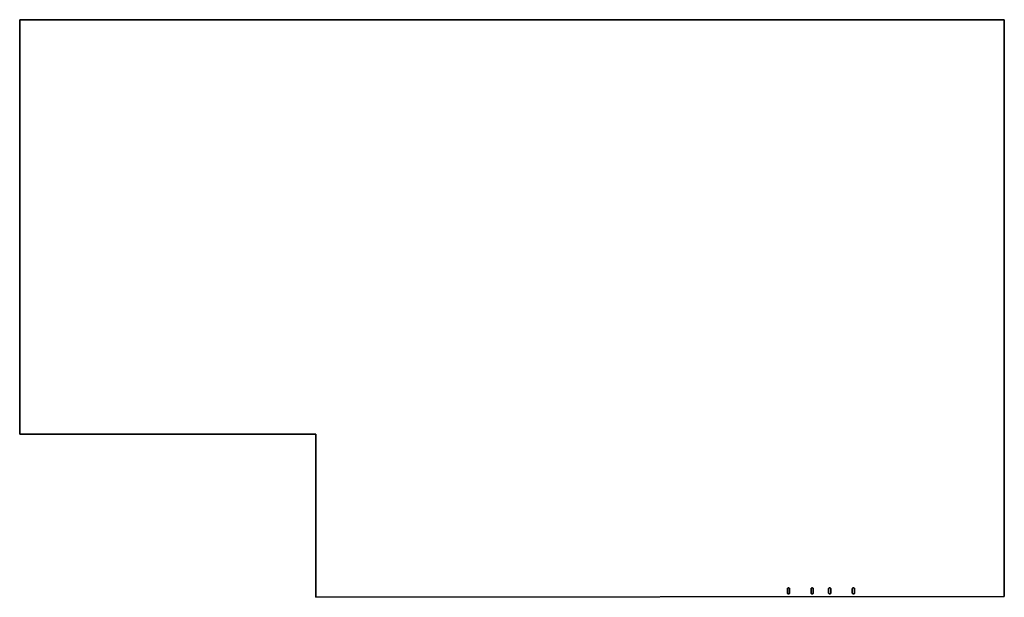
# Model space of a CAD drawing. Extents: x 2.5 to 14.5, y -8.4 to -1.4.
import ezdxf

# ---------------------------------------------------------------- set-up
doc = ezdxf.new("R2010")
doc.units = 0
doc.header["$MEASUREMENT"] = 0
doc.layers.add('BLACK', color=7, linetype='CONTINUOUS')

msp = doc.modelspace()

# ---------------------------------------------------------------- linework, layer by layer
at = {"layer": 'BLACK', "linetype": 'CONTINUOUS'}
for p, q in [((2.53201, -1.417), (2.53203, -1.41681)), ((2.53202, -1.41705), (2.53201, -1.417)), ((2.53202, -6.44695), (2.53202, -1.41705)), ((2.53203, -1.41681), (2.53209, -1.41662)), ((2.53209, -1.41662), (2.53218, -1.41645)), ((2.53218, -1.41645), (2.5323, -1.4163)), ((2.5323, -1.4163), (2.53245, -1.41618)), ((2.53245, -1.41618), (2.53262, -1.41609)), ((2.53262, -1.41609), (2.53281, -1.41603)), ((2.53281, -1.41603), (2.53295, -1.41602)), ((2.53295, -1.41602), (2.533, -1.41601)), ((2.533, -1.41601), (2.53305, -1.41602)), ((2.53305, -1.41602), (14.473, -1.41602)), ((2.53398, -1.41798), (2.53398, -6.44602)), ((14.472, -1.41798), (2.53398, -1.41798)), ((14.4715, -8.41602), (14.472, -1.41798)), ((14.473, -1.41602), (14.473, -1.41601)), ((14.473, -1.41601), (14.473, -1.41602)), ((14.473, -1.41602), (14.473, -1.41602)), ((14.473, -1.41602), (14.4732, -1.41603)), ((14.4732, -1.41603), (14.4734, -1.41609)), ((14.4734, -1.41609), (14.4735, -1.41618)), ((14.4735, -1.41618), (14.4737, -1.4163)), ((14.474, -1.41705), (14.4735, -8.41695)), ((14.4737, -1.4163), (14.4738, -1.41645)), ((14.4738, -1.41645), (14.4739, -1.41662)), ((14.4739, -1.41662), (14.474, -1.41681)), ((14.474, -1.41681), (14.474, -1.417)), ((14.474, -1.417), (14.474, -1.41705)), ((2.53201, -6.447), (2.53202, -6.44695)), ((2.53203, -6.44719), (2.53201, -6.447)), ((2.53209, -6.44738), (2.53203, -6.44719)), ((2.53218, -6.44755), (2.53209, -6.44738)), ((2.5323, -6.4477), (2.53218, -6.44755)), ((2.53245, -6.44782), (2.5323, -6.4477)), ((2.53262, -6.44791), (2.53245, -6.44782)), ((2.53281, -6.44797), (2.53262, -6.44791)), ((2.53295, -6.44798), (2.53281, -6.44797)), ((2.533, -6.44799), (2.53295, -6.44798)), ((2.53295, -6.44798), (2.53295, -6.44798)), ((2.53305, -6.44798), (2.533, -6.44799)), ((6.12202, -6.44798), (2.53305, -6.44798)), ((2.53398, -6.44602), (6.12295, -6.44602)), ((6.12202, -8.42695), (6.12202, -6.44798)), ((6.12295, -6.44602), (6.123, -6.44601)), ((6.123, -6.44601), (6.12305, -6.44602)), ((6.12305, -6.44602), (6.12305, -6.44602)), ((6.12305, -6.44602), (6.12319, -6.44603)), ((6.12319, -6.44603), (6.12338, -6.44609)), ((6.12338, -6.44609), (6.12355, -6.44618)), ((6.12355, -6.44618), (6.1237, -6.4463)), ((6.1237, -6.4463), (6.12382, -6.44645)), ((6.12382, -6.44645), (6.12391, -6.44662)), ((6.12391, -6.44662), (6.12397, -6.44681)), ((6.12397, -6.44681), (6.12399, -6.447)), ((6.12399, -6.447), (6.12398, -6.44705)), ((6.12398, -6.44705), (6.12398, -8.42601)), ((11.8425, -8.32638), (11.8428, -8.3237)), ((11.8428, -8.3237), (11.8425, -8.32638)), ((11.8425, -8.37362), (11.8425, -8.32638)), ((11.8425, -8.32638), (11.8425, -8.32638)), ((11.8425, -8.32638), (11.8425, -8.37362)), ((11.8428, -8.3237), (11.8436, -8.32113)), ((11.8436, -8.32113), (11.8428, -8.3237)), ((11.8428, -8.3237), (11.8428, -8.3237)), ((11.8428, -8.3237), (11.8428, -8.3237)), ((11.8428, -8.3237), (11.8428, -8.3237)), ((11.8436, -8.32113), (11.8448, -8.31875)), ((11.8448, -8.31875), (11.8436, -8.32113)), ((11.8436, -8.32113), (11.8436, -8.32113)), ((11.8436, -8.32113), (11.8436, -8.32113)), ((11.8448, -8.31875), (11.8465, -8.31667)), ((11.8465, -8.31667), (11.8448, -8.31875)), ((11.8448, -8.31875), (11.8448, -8.31875)), ((11.8448, -8.31875), (11.8448, -8.31875)), ((11.8448, -8.31875), (11.8448, -8.31875)), ((11.8465, -8.31667), (11.8486, -8.31495)), ((11.8486, -8.31496), (11.8465, -8.31667)), ((11.8465, -8.31667), (11.8465, -8.31667)), ((11.8486, -8.31495), (11.851, -8.31367)), ((11.851, -8.31368), (11.8486, -8.31496)), ((11.8486, -8.31495), (11.8486, -8.31495)), ((11.8486, -8.31495), (11.8486, -8.31495)), ((11.851, -8.31367), (11.8535, -8.31288)), ((11.8535, -8.31288), (11.851, -8.31368)), ((11.851, -8.31367), (11.851, -8.31367)), ((11.851, -8.31367), (11.851, -8.31367)), ((11.851, -8.31367), (11.851, -8.31367)), ((11.8535, -8.31288), (11.8562, -8.3126)), ((11.8562, -8.3126), (11.8535, -8.31288)), ((11.8535, -8.31288), (11.8535, -8.31288)), ((11.8562, -8.3126), (11.8562, -8.3126)), ((11.8562, -8.3126), (11.8563, -8.3126)), ((11.8563, -8.3126), (11.8562, -8.3126)), ((11.8563, -8.3126), (11.8563, -8.3126)), ((11.8563, -8.3126), (11.859, -8.31286)), ((11.859, -8.31286), (11.8563, -8.3126)), ((11.859, -8.31286), (11.859, -8.31286)), ((11.859, -8.31286), (11.859, -8.31286)), ((11.859, -8.31286), (11.859, -8.31286)), ((11.859, -8.31286), (11.8616, -8.31364)), ((11.8615, -8.31364), (11.859, -8.31286)), ((11.8639, -8.3149), (11.8615, -8.31364)), ((11.8616, -8.31364), (11.8616, -8.31364)), ((11.8616, -8.31364), (11.8616, -8.31364)), ((11.8616, -8.31364), (11.8639, -8.3149)), ((11.8639, -8.3149), (11.8639, -8.3149)), ((11.8639, -8.3149), (11.8639, -8.3149)), ((11.8639, -8.3149), (11.8639, -8.3149)), ((11.8639, -8.3149), (11.866, -8.3166)), ((11.866, -8.3166), (11.8639, -8.3149)), ((11.866, -8.3166), (11.866, -8.3166)), ((11.866, -8.3166), (11.8677, -8.31867)), ((11.8677, -8.31867), (11.866, -8.3166)), ((11.8677, -8.31867), (11.8677, -8.31867)), ((11.8677, -8.31867), (11.8677, -8.31867)), ((11.8677, -8.31867), (11.869, -8.32104)), ((11.869, -8.32104), (11.8677, -8.31867)), ((11.869, -8.32104), (11.869, -8.32104)), ((11.869, -8.32104), (11.869, -8.32104)), ((11.869, -8.32104), (11.869, -8.32104)), ((11.869, -8.32104), (11.8698, -8.32361)), ((11.8698, -8.32361), (11.869, -8.32104)), ((11.8698, -8.32361), (11.8698, -8.32361)), ((11.8698, -8.32361), (11.8701, -8.32628)), ((11.8701, -8.32628), (11.8698, -8.32361)), ((11.8701, -8.32628), (11.8701, -8.32628)), ((11.8701, -8.32628), (11.8701, -8.32638)), ((11.8701, -8.32638), (11.8701, -8.32628)), ((11.8701, -8.32638), (11.8701, -8.37362)), ((11.8701, -8.37362), (11.8701, -8.32638)), ((12.1299, -8.32638), (12.1302, -8.3237)), ((12.1302, -8.3237), (12.1299, -8.32638)), ((12.1299, -8.37362), (12.1299, -8.32638)), ((12.1299, -8.32638), (12.1299, -8.32638)), ((12.1299, -8.32638), (12.1299, -8.37362)), ((12.1302, -8.3237), (12.131, -8.32113)), ((12.131, -8.32113), (12.1302, -8.3237)), ((12.1302, -8.3237), (12.1302, -8.3237)), ((12.1302, -8.3237), (12.1302, -8.3237)), ((12.1302, -8.3237), (12.1302, -8.3237)), ((12.131, -8.32113), (12.1322, -8.31875)), ((12.1322, -8.31875), (12.131, -8.32113)), ((12.131, -8.32113), (12.131, -8.32113)), ((12.131, -8.32113), (12.131, -8.32113)), ((12.1322, -8.31875), (12.1339, -8.31667)), ((12.1339, -8.31667), (12.1322, -8.31875)), ((12.1322, -8.31875), (12.1322, -8.31875)), ((12.1322, -8.31875), (12.1322, -8.31875)), ((12.1322, -8.31875), (12.1322, -8.31875)), ((12.1339, -8.31667), (12.136, -8.31495)), ((12.136, -8.31496), (12.1339, -8.31667)), ((12.1339, -8.31667), (12.1339, -8.31667)), ((12.136, -8.31495), (12.1384, -8.31367)), ((12.1384, -8.31368), (12.136, -8.31496)), ((12.136, -8.31495), (12.136, -8.31495)), ((12.136, -8.31495), (12.136, -8.31495)), ((12.1384, -8.31367), (12.1409, -8.31288)), ((12.1409, -8.31288), (12.1384, -8.31368)), ((12.1384, -8.31367), (12.1384, -8.31367)), ((12.1384, -8.31367), (12.1384, -8.31367)), ((12.1384, -8.31367), (12.1384, -8.31367)), ((12.1409, -8.31288), (12.1436, -8.3126)), ((12.1436, -8.3126), (12.1409, -8.31288)), ((12.1409, -8.31288), (12.1409, -8.31288)), ((12.1436, -8.3126), (12.1436, -8.3126)), ((12.1436, -8.3126), (12.1437, -8.3126)), ((12.1437, -8.3126), (12.1436, -8.3126)), ((12.1437, -8.3126), (12.1437, -8.3126)), ((12.1437, -8.3126), (12.1464, -8.31286)), ((12.1464, -8.31286), (12.1437, -8.3126)), ((12.1464, -8.31286), (12.1464, -8.31286)), ((12.1464, -8.31286), (12.1464, -8.31286)), ((12.1464, -8.31286), (12.1464, -8.31286)), ((12.1464, -8.31286), (12.149, -8.31364)), ((12.149, -8.31364), (12.1464, -8.31286)), ((12.149, -8.31364), (12.149, -8.31364)), ((12.149, -8.31364), (12.149, -8.31364)), ((12.149, -8.31364), (12.1513, -8.3149)), ((12.1513, -8.3149), (12.149, -8.31364)), ((12.1513, -8.3149), (12.1513, -8.3149)), ((12.1513, -8.3149), (12.1513, -8.3149)), ((12.1513, -8.3149), (12.1513, -8.3149)), ((12.1513, -8.3149), (12.1534, -8.3166)), ((12.1534, -8.3166), (12.1513, -8.3149)), ((12.1534, -8.3166), (12.1534, -8.3166)), ((12.1534, -8.3166), (12.1551, -8.31867)), ((12.1551, -8.31867), (12.1534, -8.3166)), ((12.1551, -8.31867), (12.1551, -8.31867)), ((12.1551, -8.31867), (12.1551, -8.31867)), ((12.1551, -8.31867), (12.1564, -8.32104)), ((12.1564, -8.32104), (12.1551, -8.31867)), ((12.1564, -8.32104), (12.1564, -8.32104)), ((12.1564, -8.32104), (12.1564, -8.32104)), ((12.1564, -8.32104), (12.1564, -8.32104)), ((12.1564, -8.32104), (12.1572, -8.32361)), ((12.1572, -8.32361), (12.1564, -8.32104)), ((12.1572, -8.32361), (12.1572, -8.32361)), ((12.1572, -8.32361), (12.1575, -8.32628)), ((12.1575, -8.32628), (12.1572, -8.32361)), ((12.1575, -8.32628), (12.1575, -8.32628)), ((12.1575, -8.32628), (12.1575, -8.32638)), ((12.1575, -8.32638), (12.1575, -8.32628)), ((12.1575, -8.32638), (12.1575, -8.37362)), ((12.1575, -8.37362), (12.1575, -8.32638)), ((12.3425, -8.32638), (12.3428, -8.3237)), ((12.3428, -8.3237), (12.3425, -8.32638)), ((12.3425, -8.37362), (12.3425, -8.32638)), ((12.3425, -8.32638), (12.3425, -8.32638)), ((12.3425, -8.32638), (12.3425, -8.37362)), ((12.3428, -8.3237), (12.3436, -8.32113)), ((12.3436, -8.32113), (12.3428, -8.3237)), ((12.3428, -8.3237), (12.3428, -8.3237)), ((12.3428, -8.3237), (12.3428, -8.3237)), ((12.3428, -8.3237), (12.3428, -8.3237)), ((12.3436, -8.32113), (12.3448, -8.31875)), ((12.3448, -8.31875), (12.3436, -8.32113)), ((12.3436, -8.32113), (12.3436, -8.32113)), ((12.3436, -8.32113), (12.3436, -8.32113)), ((12.3448, -8.31875), (12.3465, -8.31667)), ((12.3465, -8.31667), (12.3448, -8.31875)), ((12.3448, -8.31875), (12.3448, -8.31875)), ((12.3448, -8.31875), (12.3448, -8.31875)), ((12.3448, -8.31875), (12.3448, -8.31875)), ((12.3465, -8.31667), (12.3486, -8.31495)), ((12.3486, -8.31496), (12.3465, -8.31667)), ((12.3465, -8.31667), (12.3465, -8.31667)), ((12.3486, -8.31495), (12.351, -8.31367)), ((12.351, -8.31368), (12.3486, -8.31496)), ((12.3486, -8.31495), (12.3486, -8.31495)), ((12.3486, -8.31495), (12.3486, -8.31495)), ((12.351, -8.31367), (12.3535, -8.31288)), ((12.3535, -8.31288), (12.351, -8.31368)), ((12.351, -8.31367), (12.351, -8.31367)), ((12.351, -8.31367), (12.351, -8.31367)), ((12.351, -8.31367), (12.351, -8.31367)), ((12.3535, -8.31288), (12.3562, -8.3126)), ((12.3562, -8.3126), (12.3535, -8.31288)), ((12.3535, -8.31288), (12.3535, -8.31288)), ((12.3562, -8.3126), (12.3562, -8.3126)), ((12.3562, -8.3126), (12.3563, -8.3126)), ((12.3563, -8.3126), (12.3562, -8.3126)), ((12.3563, -8.3126), (12.3563, -8.3126)), ((12.3563, -8.3126), (12.359, -8.31286)), ((12.359, -8.31286), (12.3563, -8.3126)), ((12.359, -8.31286), (12.359, -8.31286)), ((12.359, -8.31286), (12.359, -8.31286)), ((12.359, -8.31286), (12.359, -8.31286)), ((12.359, -8.31286), (12.3616, -8.31364)), ((12.3615, -8.31364), (12.359, -8.31286)), ((12.3639, -8.3149), (12.3615, -8.31364)), ((12.3616, -8.31364), (12.3616, -8.31364)), ((12.3616, -8.31364), (12.3616, -8.31364)), ((12.3616, -8.31364), (12.3639, -8.3149)), ((12.3639, -8.3149), (12.3639, -8.3149)), ((12.3639, -8.3149), (12.3639, -8.3149)), ((12.3639, -8.3149), (12.3639, -8.3149)), ((12.3639, -8.3149), (12.366, -8.3166)), ((12.366, -8.3166), (12.3639, -8.3149)), ((12.366, -8.3166), (12.366, -8.3166)), ((12.366, -8.3166), (12.3677, -8.31867)), ((12.3677, -8.31867), (12.366, -8.3166)), ((12.3677, -8.31867), (12.3677, -8.31867)), ((12.3677, -8.31867), (12.3677, -8.31867)), ((12.3677, -8.31867), (12.369, -8.32104)), ((12.369, -8.32104), (12.3677, -8.31867)), ((12.369, -8.32104), (12.369, -8.32104)), ((12.369, -8.32104), (12.369, -8.32104)), ((12.369, -8.32104), (12.369, -8.32104)), ((12.369, -8.32104), (12.3698, -8.32361)), ((12.3698, -8.32361), (12.369, -8.32104)), ((12.3698, -8.32361), (12.3698, -8.32361)), ((12.3698, -8.32361), (12.3701, -8.32628)), ((12.3701, -8.32628), (12.3698, -8.32361)), ((12.3701, -8.32628), (12.3701, -8.32628)), ((12.3701, -8.32628), (12.3701, -8.32638)), ((12.3701, -8.32638), (12.3701, -8.32628)), ((12.3701, -8.32638), (12.3701, -8.37362)), ((12.3701, -8.37362), (12.3701, -8.32638)), ((12.6299, -8.32638), (12.6302, -8.3237)), ((12.6302, -8.3237), (12.6299, -8.32638)), ((12.6299, -8.37362), (12.6299, -8.32638)), ((12.6299, -8.32638), (12.6299, -8.32638)), ((12.6299, -8.32638), (12.6299, -8.37362)), ((12.6302, -8.3237), (12.631, -8.32113)), ((12.631, -8.32113), (12.6302, -8.3237)), ((12.6302, -8.3237), (12.6302, -8.3237)), ((12.6302, -8.3237), (12.6302, -8.3237)), ((12.6302, -8.3237), (12.6302, -8.3237)), ((12.631, -8.32113), (12.6322, -8.31875)), ((12.6322, -8.31875), (12.631, -8.32113)), ((12.631, -8.32113), (12.631, -8.32113)), ((12.631, -8.32113), (12.631, -8.32113)), ((12.6322, -8.31875), (12.6339, -8.31667)), ((12.6339, -8.31667), (12.6322, -8.31875)), ((12.6322, -8.31875), (12.6322, -8.31875)), ((12.6322, -8.31875), (12.6322, -8.31875)), ((12.6322, -8.31875), (12.6322, -8.31875)), ((12.6339, -8.31667), (12.636, -8.31495)), ((12.636, -8.31496), (12.6339, -8.31667)), ((12.6339, -8.31667), (12.6339, -8.31667)), ((12.636, -8.31495), (12.6384, -8.31367)), ((12.6384, -8.31368), (12.636, -8.31496)), ((12.636, -8.31495), (12.636, -8.31495)), ((12.636, -8.31495), (12.636, -8.31495)), ((12.6384, -8.31367), (12.6409, -8.31288)), ((12.6409, -8.31288), (12.6384, -8.31368)), ((12.6384, -8.31367), (12.6384, -8.31367)), ((12.6384, -8.31367), (12.6384, -8.31367)), ((12.6384, -8.31367), (12.6384, -8.31367)), ((12.6409, -8.31288), (12.6436, -8.3126)), ((12.6436, -8.3126), (12.6409, -8.31288)), ((12.6409, -8.31288), (12.6409, -8.31288)), ((12.6436, -8.3126), (12.6436, -8.3126)), ((12.6436, -8.3126), (12.6437, -8.3126)), ((12.6437, -8.3126), (12.6436, -8.3126)), ((12.6437, -8.3126), (12.6437, -8.3126)), ((12.6437, -8.3126), (12.6464, -8.31286)), ((12.6464, -8.31286), (12.6437, -8.3126)), ((12.6464, -8.31286), (12.6464, -8.31286)), ((12.6464, -8.31286), (12.6464, -8.31286)), ((12.6464, -8.31286), (12.6464, -8.31286)), ((12.6464, -8.31286), (12.649, -8.31364)), ((12.649, -8.31364), (12.6464, -8.31286)), ((12.649, -8.31364), (12.649, -8.31364)), ((12.649, -8.31364), (12.649, -8.31364)), ((12.649, -8.31364), (12.6513, -8.3149)), ((12.6513, -8.3149), (12.649, -8.31364)), ((12.6513, -8.3149), (12.6513, -8.3149)), ((12.6513, -8.3149), (12.6513, -8.3149)), ((12.6513, -8.3149), (12.6513, -8.3149)), ((12.6513, -8.3149), (12.6534, -8.3166)), ((12.6534, -8.3166), (12.6513, -8.3149)), ((12.6534, -8.3166), (12.6534, -8.3166)), ((12.6534, -8.3166), (12.6551, -8.31867)), ((12.6551, -8.31867), (12.6534, -8.3166)), ((12.6551, -8.31867), (12.6551, -8.31867)), ((12.6551, -8.31867), (12.6551, -8.31867)), ((12.6551, -8.31867), (12.6564, -8.32104)), ((12.6564, -8.32104), (12.6551, -8.31867)), ((12.6564, -8.32104), (12.6564, -8.32104)), ((12.6564, -8.32104), (12.6564, -8.32104)), ((12.6564, -8.32104), (12.6564, -8.32104)), ((12.6564, -8.32104), (12.6572, -8.32361)), ((12.6572, -8.32361), (12.6564, -8.32104)), ((12.6572, -8.32361), (12.6572, -8.32361)), ((12.6572, -8.32361), (12.6575, -8.32628)), ((12.6575, -8.32628), (12.6572, -8.32361)), ((12.6575, -8.32628), (12.6575, -8.32628)), ((12.6575, -8.32628), (12.6575, -8.32638)), ((12.6575, -8.32638), (12.6575, -8.32628)), ((12.6575, -8.32638), (12.6575, -8.37362)), ((12.6575, -8.37362), (12.6575, -8.32638)), ((6.12201, -8.427), (6.12202, -8.42695)), ((6.12202, -8.42711), (6.12201, -8.427)), ((6.12203, -8.42719), (6.12202, -8.42711)), ((6.12206, -8.4273), (6.12203, -8.42719)), ((6.12203, -8.42719), (6.12203, -8.42719)), ((6.12203, -8.42719), (6.12203, -8.42719)), ((6.12209, -8.42738), (6.12206, -8.4273)), ((6.12214, -8.42748), (6.12209, -8.42738)), ((6.12209, -8.42738), (6.12209, -8.42738)), ((6.12209, -8.42738), (6.12209, -8.42738)), ((6.12218, -8.42755), (6.12214, -8.42748)), ((6.12225, -8.42763), (6.12218, -8.42755)), ((6.12218, -8.42755), (6.12218, -8.42755)), ((6.12218, -8.42755), (6.12218, -8.42755)), ((6.1223, -8.4277), (6.12225, -8.42763)), ((6.12237, -8.42776), (6.1223, -8.4277)), ((6.1223, -8.4277), (6.1223, -8.4277)), ((6.1223, -8.4277), (6.1223, -8.4277)), ((6.12245, -8.42782), (6.12237, -8.42776)), ((6.12253, -8.42786), (6.12245, -8.42782)), ((6.12245, -8.42782), (6.12245, -8.42782)), ((6.12245, -8.42782), (6.12245, -8.42782)), ((6.12262, -8.42791), (6.12253, -8.42786)), ((6.1227, -8.42794), (6.12262, -8.42791)), ((6.12262, -8.42791), (6.12262, -8.42791)), ((6.12262, -8.42791), (6.12262, -8.42791)), ((6.12281, -8.42797), (6.1227, -8.42794)), ((6.12289, -8.42798), (6.12281, -8.42797)), ((6.12281, -8.42797), (6.12281, -8.42797)), ((6.12281, -8.42797), (6.12281, -8.42797)), ((6.123, -8.42799), (6.12289, -8.42798)), ((6.12305, -8.42798), (6.123, -8.42799)), ((14.4725, -8.41798), (6.12305, -8.42798)), ((6.12398, -8.42601), (14.4715, -8.41602)), ((11.8425, -8.37372), (11.8425, -8.37362)), ((11.8425, -8.37362), (11.8425, -8.37362)), ((11.8425, -8.37362), (11.8425, -8.37362)), ((11.8425, -8.37362), (11.8425, -8.37372)), ((11.8428, -8.37639), (11.8425, -8.37372)), ((11.8425, -8.37372), (11.8425, -8.37372)), ((11.8425, -8.37372), (11.8428, -8.37639)), ((11.8436, -8.37896), (11.8428, -8.37639)), ((11.8428, -8.37639), (11.8428, -8.37639)), ((11.8428, -8.37639), (11.8428, -8.37639)), ((11.8428, -8.37639), (11.8436, -8.37896)), ((11.8449, -8.38133), (11.8436, -8.37896)), ((11.8436, -8.37896), (11.8436, -8.37896)), ((11.8436, -8.37896), (11.8436, -8.37896)), ((11.8436, -8.37896), (11.8449, -8.38133)), ((11.8466, -8.3834), (11.8449, -8.38133)), ((11.8449, -8.38133), (11.8449, -8.38133)), ((11.8449, -8.38133), (11.8449, -8.38133)), ((11.8449, -8.38133), (11.8466, -8.3834)), ((11.8487, -8.3851), (11.8466, -8.3834)), ((11.8466, -8.3834), (11.8466, -8.3834)), ((11.8466, -8.3834), (11.8466, -8.3834)), ((11.8466, -8.3834), (11.8466, -8.3834)), ((11.8466, -8.3834), (11.8487, -8.3851)), ((11.851, -8.38636), (11.8487, -8.3851)), ((11.8487, -8.3851), (11.8487, -8.3851)), ((11.8487, -8.3851), (11.8487, -8.3851)), ((11.8487, -8.3851), (11.8487, -8.3851)), ((11.8487, -8.3851), (11.851, -8.38636)), ((11.8536, -8.38714), (11.851, -8.38636)), ((11.851, -8.38636), (11.851, -8.38636)), ((11.851, -8.38636), (11.851, -8.38636)), ((11.851, -8.38636), (11.851, -8.38636)), ((11.851, -8.38636), (11.8536, -8.38714)), ((11.8563, -8.3874), (11.8536, -8.38714)), ((11.8536, -8.38714), (11.8536, -8.38714)), ((11.8536, -8.38714), (11.8536, -8.38714)), ((11.8536, -8.38714), (11.8563, -8.3874)), ((11.8564, -8.3874), (11.8563, -8.3874)), ((11.8563, -8.3874), (11.8563, -8.3874)), ((11.8563, -8.3874), (11.8564, -8.3874)), ((11.8591, -8.38712), (11.8564, -8.3874)), ((11.8564, -8.3874), (11.8591, -8.38712)), ((11.8564, -8.3874), (11.8564, -8.3874)), ((11.8591, -8.38712), (11.8616, -8.38632)), ((11.8616, -8.38633), (11.8591, -8.38712)), ((11.8591, -8.38712), (11.8591, -8.38712)), ((11.8616, -8.38632), (11.864, -8.38504)), ((11.864, -8.38505), (11.8616, -8.38633)), ((11.8616, -8.38633), (11.8616, -8.38633)), ((11.8661, -8.38333), (11.864, -8.38505)), ((11.864, -8.38504), (11.8661, -8.38333)), ((11.864, -8.38505), (11.864, -8.38505)), ((11.864, -8.38505), (11.864, -8.38505)), ((11.8678, -8.38125), (11.8661, -8.38333)), ((11.8661, -8.38333), (11.8678, -8.38125)), ((11.8661, -8.38333), (11.8661, -8.38333)), ((11.8661, -8.38333), (11.8661, -8.38333)), ((11.8661, -8.38333), (11.8661, -8.38333)), ((11.869, -8.37887), (11.8678, -8.38125)), ((11.8678, -8.38125), (11.869, -8.37887)), ((11.8678, -8.38125), (11.8678, -8.38125)), ((11.8678, -8.38125), (11.8678, -8.38125)), ((11.8678, -8.38125), (11.8678, -8.38125)), ((11.8678, -8.38125), (11.8678, -8.38125)), ((11.8698, -8.3763), (11.869, -8.37887)), ((11.869, -8.37887), (11.8698, -8.3763)), ((11.869, -8.37887), (11.869, -8.37887)), ((11.869, -8.37887), (11.869, -8.37887)), ((11.869, -8.37887), (11.869, -8.37887)), ((11.8701, -8.37362), (11.8698, -8.3763)), ((11.8698, -8.3763), (11.8701, -8.37362)), ((11.8698, -8.3763), (11.8698, -8.3763)), ((11.8701, -8.37362), (11.8701, -8.37362)), ((11.8701, -8.37362), (11.8701, -8.37362)), ((12.1299, -8.37372), (12.1299, -8.37362)), ((12.1299, -8.37362), (12.1299, -8.37362)), ((12.1299, -8.37362), (12.1299, -8.37362)), ((12.1299, -8.37362), (12.1299, -8.37372)), ((12.1302, -8.37639), (12.1299, -8.37372)), ((12.1299, -8.37372), (12.1299, -8.37372)), ((12.1299, -8.37372), (12.1302, -8.37639)), ((12.131, -8.37896), (12.1302, -8.37639)), ((12.1302, -8.37639), (12.1302, -8.37639)), ((12.1302, -8.37639), (12.1302, -8.37639)), ((12.1302, -8.37639), (12.131, -8.37896)), ((12.1323, -8.38133), (12.131, -8.37896)), ((12.131, -8.37896), (12.131, -8.37896)), ((12.131, -8.37896), (12.131, -8.37896)), ((12.131, -8.37896), (12.1323, -8.38133)), ((12.134, -8.3834), (12.1323, -8.38133)), ((12.1323, -8.38133), (12.1323, -8.38133)), ((12.1323, -8.38133), (12.1323, -8.38133)), ((12.1323, -8.38133), (12.134, -8.3834)), ((12.1361, -8.3851), (12.134, -8.3834)), ((12.134, -8.3834), (12.134, -8.3834)), ((12.134, -8.3834), (12.134, -8.3834)), ((12.134, -8.3834), (12.134, -8.3834)), ((12.134, -8.3834), (12.1361, -8.3851)), ((12.1384, -8.38636), (12.1361, -8.3851)), ((12.1361, -8.3851), (12.1361, -8.3851)), ((12.1361, -8.3851), (12.1361, -8.3851)), ((12.1361, -8.3851), (12.1361, -8.3851)), ((12.1361, -8.3851), (12.1385, -8.38636)), ((12.141, -8.38714), (12.1384, -8.38636)), ((12.1384, -8.38636), (12.1384, -8.38636)), ((12.1384, -8.38636), (12.1384, -8.38636)), ((12.1384, -8.38636), (12.1384, -8.38636)), ((12.1385, -8.38636), (12.141, -8.38714)), ((12.1437, -8.3874), (12.141, -8.38714)), ((12.141, -8.38714), (12.141, -8.38714)), ((12.141, -8.38714), (12.141, -8.38714)), ((12.141, -8.38714), (12.1437, -8.3874)), ((12.1438, -8.3874), (12.1437, -8.3874)), ((12.1437, -8.3874), (12.1437, -8.3874)), ((12.1437, -8.3874), (12.1438, -8.3874)), ((12.1465, -8.38712), (12.1438, -8.3874)), ((12.1438, -8.3874), (12.1465, -8.38712)), ((12.1438, -8.3874), (12.1438, -8.3874)), ((12.1465, -8.38712), (12.149, -8.38632)), ((12.149, -8.38633), (12.1465, -8.38712)), ((12.1465, -8.38712), (12.1465, -8.38712)), ((12.149, -8.38632), (12.1514, -8.38504)), ((12.1514, -8.38505), (12.149, -8.38633)), ((12.149, -8.38633), (12.149, -8.38633)), ((12.1535, -8.38333), (12.1514, -8.38505)), ((12.1514, -8.38504), (12.1535, -8.38333)), ((12.1514, -8.38505), (12.1514, -8.38505)), ((12.1514, -8.38505), (12.1514, -8.38505)), ((12.1552, -8.38125), (12.1535, -8.38333)), ((12.1535, -8.38333), (12.1552, -8.38125)), ((12.1535, -8.38333), (12.1535, -8.38333)), ((12.1535, -8.38333), (12.1535, -8.38333)), ((12.1535, -8.38333), (12.1535, -8.38333)), ((12.1564, -8.37887), (12.1552, -8.38125)), ((12.1552, -8.38125), (12.1564, -8.37887)), ((12.1552, -8.38125), (12.1552, -8.38125)), ((12.1552, -8.38125), (12.1552, -8.38125)), ((12.1552, -8.38125), (12.1552, -8.38125)), ((12.1552, -8.38125), (12.1552, -8.38125)), ((12.1572, -8.3763), (12.1564, -8.37887)), ((12.1564, -8.37887), (12.1572, -8.3763)), ((12.1564, -8.37887), (12.1564, -8.37887)), ((12.1564, -8.37887), (12.1564, -8.37887)), ((12.1564, -8.37887), (12.1564, -8.37887)), ((12.1575, -8.37362), (12.1572, -8.3763)), ((12.1572, -8.3763), (12.1575, -8.37362)), ((12.1572, -8.3763), (12.1572, -8.3763)), ((12.1575, -8.37362), (12.1575, -8.37362)), ((12.1575, -8.37362), (12.1575, -8.37362)), ((12.3425, -8.37372), (12.3425, -8.37362)), ((12.3425, -8.37362), (12.3425, -8.37362)), ((12.3425, -8.37362), (12.3425, -8.37362)), ((12.3425, -8.37362), (12.3425, -8.37372)), ((12.3428, -8.37639), (12.3425, -8.37372)), ((12.3425, -8.37372), (12.3425, -8.37372)), ((12.3425, -8.37372), (12.3428, -8.37639)), ((12.3436, -8.37896), (12.3428, -8.37639)), ((12.3428, -8.37639), (12.3428, -8.37639)), ((12.3428, -8.37639), (12.3428, -8.37639)), ((12.3428, -8.37639), (12.3436, -8.37896)), ((12.3449, -8.38133), (12.3436, -8.37896)), ((12.3436, -8.37896), (12.3436, -8.37896)), ((12.3436, -8.37896), (12.3436, -8.37896)), ((12.3436, -8.37896), (12.3449, -8.38133)), ((12.3466, -8.3834), (12.3449, -8.38133)), ((12.3449, -8.38133), (12.3449, -8.38133)), ((12.3449, -8.38133), (12.3449, -8.38133)), ((12.3449, -8.38133), (12.3466, -8.3834)), ((12.3487, -8.3851), (12.3466, -8.3834)), ((12.3466, -8.3834), (12.3466, -8.3834)), ((12.3466, -8.3834), (12.3466, -8.3834)), ((12.3466, -8.3834), (12.3466, -8.3834)), ((12.3466, -8.3834), (12.3487, -8.3851)), ((12.351, -8.38636), (12.3487, -8.3851)), ((12.3487, -8.3851), (12.3487, -8.3851)), ((12.3487, -8.3851), (12.3487, -8.3851)), ((12.3487, -8.3851), (12.3487, -8.3851)), ((12.3487, -8.3851), (12.351, -8.38636)), ((12.3536, -8.38714), (12.351, -8.38636)), ((12.351, -8.38636), (12.351, -8.38636)), ((12.351, -8.38636), (12.351, -8.38636)), ((12.351, -8.38636), (12.351, -8.38636)), ((12.351, -8.38636), (12.3536, -8.38714)), ((12.3563, -8.3874), (12.3536, -8.38714)), ((12.3536, -8.38714), (12.3536, -8.38714)), ((12.3536, -8.38714), (12.3536, -8.38714)), ((12.3536, -8.38714), (12.3563, -8.3874)), ((12.3564, -8.3874), (12.3563, -8.3874)), ((12.3563, -8.3874), (12.3563, -8.3874)), ((12.3563, -8.3874), (12.3564, -8.3874)), ((12.3591, -8.38712), (12.3564, -8.3874)), ((12.3564, -8.3874), (12.3591, -8.38712)), ((12.3564, -8.3874), (12.3564, -8.3874)), ((12.3591, -8.38712), (12.3616, -8.38632)), ((12.3616, -8.38633), (12.3591, -8.38712)), ((12.3591, -8.38712), (12.3591, -8.38712)), ((12.3616, -8.38632), (12.364, -8.38504)), ((12.364, -8.38505), (12.3616, -8.38633)), ((12.3616, -8.38633), (12.3616, -8.38633)), ((12.3661, -8.38333), (12.364, -8.38505)), ((12.364, -8.38504), (12.3661, -8.38333)), ((12.364, -8.38505), (12.364, -8.38505)), ((12.364, -8.38505), (12.364, -8.38505)), ((12.3678, -8.38125), (12.3661, -8.38333)), ((12.3661, -8.38333), (12.3678, -8.38125)), ((12.3661, -8.38333), (12.3661, -8.38333)), ((12.3661, -8.38333), (12.3661, -8.38333)), ((12.3661, -8.38333), (12.3661, -8.38333)), ((12.369, -8.37887), (12.3678, -8.38125)), ((12.3678, -8.38125), (12.369, -8.37887)), ((12.3678, -8.38125), (12.3678, -8.38125)), ((12.3678, -8.38125), (12.3678, -8.38125)), ((12.3678, -8.38125), (12.3678, -8.38125)), ((12.3678, -8.38125), (12.3678, -8.38125)), ((12.3698, -8.3763), (12.369, -8.37887)), ((12.369, -8.37887), (12.3698, -8.3763)), ((12.369, -8.37887), (12.369, -8.37887)), ((12.369, -8.37887), (12.369, -8.37887)), ((12.369, -8.37887), (12.369, -8.37887)), ((12.3701, -8.37362), (12.3698, -8.3763)), ((12.3698, -8.3763), (12.3701, -8.37362)), ((12.3698, -8.3763), (12.3698, -8.3763)), ((12.3701, -8.37362), (12.3701, -8.37362)), ((12.3701, -8.37362), (12.3701, -8.37362)), ((12.6299, -8.37372), (12.6299, -8.37362)), ((12.6299, -8.37362), (12.6299, -8.37362)), ((12.6299, -8.37362), (12.6299, -8.37362)), ((12.6299, -8.37362), (12.6299, -8.37372)), ((12.6302, -8.37639), (12.6299, -8.37372)), ((12.6299, -8.37372), (12.6299, -8.37372)), ((12.6299, -8.37372), (12.6302, -8.37639)), ((12.631, -8.37896), (12.6302, -8.37639)), ((12.6302, -8.37639), (12.6302, -8.37639)), ((12.6302, -8.37639), (12.6302, -8.37639)), ((12.6302, -8.37639), (12.631, -8.37896)), ((12.6323, -8.38133), (12.631, -8.37896)), ((12.631, -8.37896), (12.631, -8.37896)), ((12.631, -8.37896), (12.631, -8.37896)), ((12.631, -8.37896), (12.6323, -8.38133)), ((12.634, -8.3834), (12.6323, -8.38133)), ((12.6323, -8.38133), (12.6323, -8.38133)), ((12.6323, -8.38133), (12.6323, -8.38133)), ((12.6323, -8.38133), (12.634, -8.3834)), ((12.6361, -8.3851), (12.634, -8.3834)), ((12.634, -8.3834), (12.634, -8.3834)), ((12.634, -8.3834), (12.634, -8.3834)), ((12.634, -8.3834), (12.634, -8.3834)), ((12.634, -8.3834), (12.6361, -8.3851)), ((12.6384, -8.38636), (12.6361, -8.3851)), ((12.6361, -8.3851), (12.6361, -8.3851)), ((12.6361, -8.3851), (12.6361, -8.3851)), ((12.6361, -8.3851), (12.6361, -8.3851)), ((12.6361, -8.3851), (12.6385, -8.38636)), ((12.641, -8.38714), (12.6384, -8.38636)), ((12.6384, -8.38636), (12.6384, -8.38636)), ((12.6384, -8.38636), (12.6384, -8.38636)), ((12.6384, -8.38636), (12.6384, -8.38636)), ((12.6385, -8.38636), (12.641, -8.38714)), ((12.6437, -8.3874), (12.641, -8.38714)), ((12.641, -8.38714), (12.641, -8.38714)), ((12.641, -8.38714), (12.641, -8.38714)), ((12.641, -8.38714), (12.6437, -8.3874)), ((12.6438, -8.3874), (12.6437, -8.3874)), ((12.6437, -8.3874), (12.6437, -8.3874)), ((12.6437, -8.3874), (12.6438, -8.3874)), ((12.6465, -8.38712), (12.6438, -8.3874)), ((12.6438, -8.3874), (12.6465, -8.38712)), ((12.6438, -8.3874), (12.6438, -8.3874)), ((12.6465, -8.38712), (12.649, -8.38632)), ((12.649, -8.38633), (12.6465, -8.38712)), ((12.6465, -8.38712), (12.6465, -8.38712)), ((12.649, -8.38632), (12.6514, -8.38504)), ((12.6514, -8.38505), (12.649, -8.38633)), ((12.649, -8.38633), (12.649, -8.38633)), ((12.6535, -8.38333), (12.6514, -8.38505)), ((12.6514, -8.38504), (12.6535, -8.38333)), ((12.6514, -8.38505), (12.6514, -8.38505)), ((12.6514, -8.38505), (12.6514, -8.38505)), ((12.6552, -8.38125), (12.6535, -8.38333)), ((12.6535, -8.38333), (12.6552, -8.38125)), ((12.6535, -8.38333), (12.6535, -8.38333)), ((12.6535, -8.38333), (12.6535, -8.38333)), ((12.6535, -8.38333), (12.6535, -8.38333)), ((12.6564, -8.37887), (12.6552, -8.38125)), ((12.6552, -8.38125), (12.6564, -8.37887)), ((12.6552, -8.38125), (12.6552, -8.38125)), ((12.6552, -8.38125), (12.6552, -8.38125)), ((12.6552, -8.38125), (12.6552, -8.38125)), ((12.6552, -8.38125), (12.6552, -8.38125)), ((12.6572, -8.3763), (12.6564, -8.37887)), ((12.6564, -8.37887), (12.6572, -8.3763)), ((12.6564, -8.37887), (12.6564, -8.37887)), ((12.6564, -8.37887), (12.6564, -8.37887)), ((12.6564, -8.37887), (12.6564, -8.37887)), ((12.6575, -8.37362), (12.6572, -8.3763)), ((12.6572, -8.3763), (12.6575, -8.37362)), ((12.6572, -8.3763), (12.6572, -8.3763)), ((12.6575, -8.37362), (12.6575, -8.37362)), ((12.6575, -8.37362), (12.6575, -8.37362)), ((14.4726, -8.41798), (14.4725, -8.41798)), ((14.4725, -8.41798), (14.4725, -8.41798)), ((14.4725, -8.41798), (14.4725, -8.41799)), ((14.4725, -8.41799), (14.4725, -8.41798)), ((14.4727, -8.41797), (14.4726, -8.41798)), ((14.4728, -8.41793), (14.4727, -8.41797)), ((14.4727, -8.41797), (14.4727, -8.41797)), ((14.4727, -8.41797), (14.4727, -8.41797)), ((14.4729, -8.41791), (14.4728, -8.41793)), ((14.473, -8.41785), (14.4729, -8.41791)), ((14.4729, -8.41791), (14.4729, -8.41791)), ((14.4729, -8.41791), (14.4729, -8.41791)), ((14.4731, -8.41782), (14.473, -8.41782)), ((14.473, -8.41782), (14.473, -8.41782)), ((14.473, -8.41782), (14.473, -8.41785)), ((14.4732, -8.4177), (14.4731, -8.41774)), ((14.4731, -8.41774), (14.4731, -8.41782)), ((14.4733, -8.41762), (14.4732, -8.4177)), ((14.4732, -8.4177), (14.4732, -8.4177)), ((14.4732, -8.4177), (14.4732, -8.4177)), ((14.4734, -8.41746), (14.4733, -8.41755)), ((14.4733, -8.41755), (14.4733, -8.41755)), ((14.4733, -8.41755), (14.4733, -8.41755)), ((14.4733, -8.41755), (14.4733, -8.41762)), ((14.4735, -8.41719), (14.4734, -8.41728)), ((14.4734, -8.41728), (14.4734, -8.41738)), ((14.4734, -8.41738), (14.4734, -8.41738)), ((14.4734, -8.41738), (14.4734, -8.41738)), ((14.4734, -8.41738), (14.4734, -8.41746)), ((14.4735, -8.41695), (14.4735, -8.417)), ((14.4735, -8.417), (14.4735, -8.41705)), ((14.4735, -8.41705), (14.4735, -8.41705)), ((14.4735, -8.41705), (14.4735, -8.4171)), ((14.4735, -8.4171), (14.4735, -8.41719)), ((14.4735, -8.41719), (14.4735, -8.41719)), ((14.4735, -8.41719), (14.4735, -8.41719))]:
    msp.add_line(p, q, dxfattribs=at)

doc.saveas('drawing.dxf')
